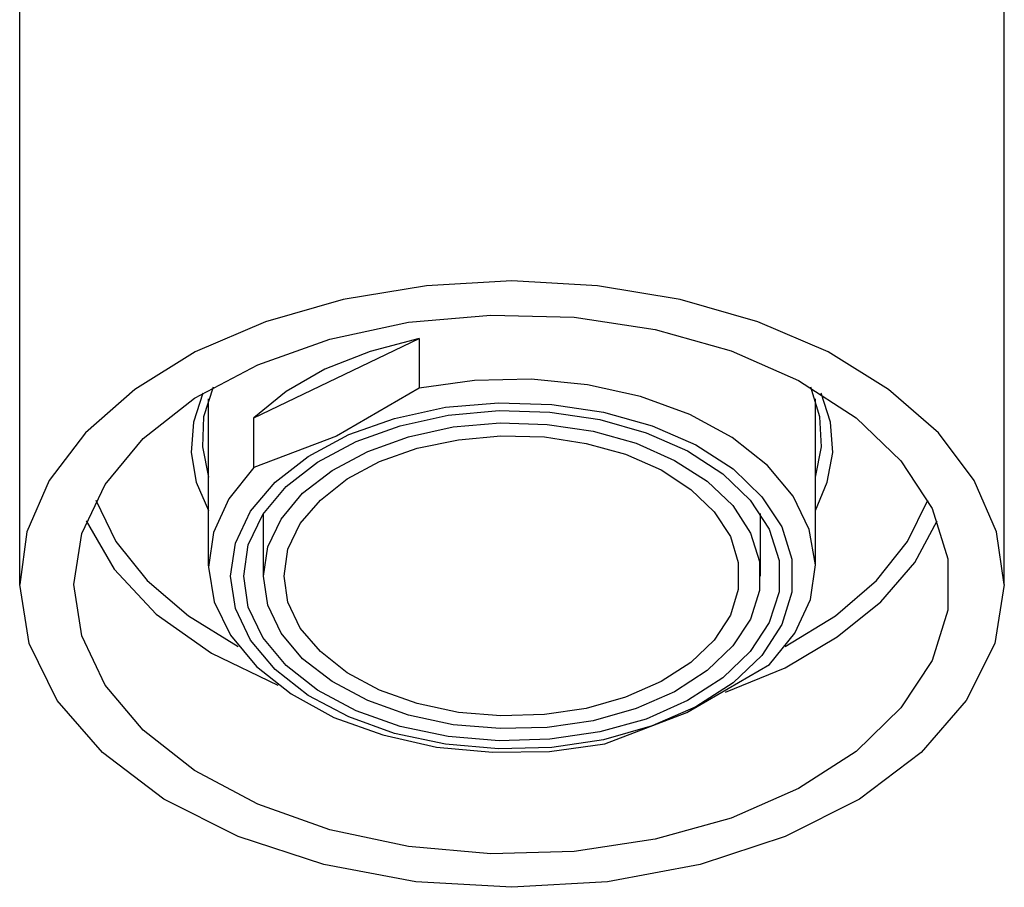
# Model space of a CAD drawing. Header units: millimetres. Extents: x -0.106 to 0.106, y -0.083 to 0.108.
# Tile 1 of 4: x -0.022 to 0.022, y -0.083 to -0.044. Entities that reach past the tile are written whole.
import ezdxf

# ---------------------------------------------------------------- set-up
doc = ezdxf.new("R2010")
doc.units = ezdxf.units.MM
doc.layers.add('BLOCKS', color=3, linetype='Continuous')

msp = doc.modelspace()

# ---------------------------------------------------------------- linework, layer by layer
at = {"layer": 'BLOCKS'}
for points in [[(-0.022483, -0.0694), (-0.022483, -0.0694), (-0.022483, -0.028008), (-0.022483, -0.028008)], [(0.022483, -0.0694), (0.022483, -0.0694), (0.022483, -0.028008), (0.022483, -0.028008)], [(-0.01179, -0.061796), (-0.01179, -0.061796), (-0.004236, -0.058172), (-0.004236, -0.058172)], [(-0.004236, -0.058172), (-0.004236, -0.058172), (-0.004236, -0.060443), (-0.004236, -0.060443)], [(-0.013857, -0.068558), (-0.013857, -0.068558), (-0.013857, -0.060928), (-0.013857, -0.060928)], [(0.013857, -0.068558), (0.013857, -0.068558), (0.013857, -0.060928), (0.013857, -0.060928)], [(-0.01179, -0.064067), (-0.01179, -0.064067), (-0.01179, -0.061796), (-0.01179, -0.061796)], [(-0.011356, -0.069018), (-0.011356, -0.069018), (-0.011356, -0.066159), (-0.011356, -0.066159)], [(0.011356, -0.069018), (0.011356, -0.069018), (0.011356, -0.066159), (0.011356, -0.066159)]]:
    msp.add_open_spline(points, degree=3, dxfattribs=at)
for points, knots in [([(0, -0.055543), (0, -0.055543), (-0.003905, -0.055773), (-0.003905, -0.055773), (-0.003905, -0.055773), (-0.003905, -0.055773), (-0.007707, -0.056385), (-0.007707, -0.056385), (-0.007707, -0.056385), (-0.007707, -0.056385), (-0.011254, -0.057406), (-0.011254, -0.057406), (-0.011254, -0.057406), (-0.011254, -0.057406), (-0.01447, -0.058784), (-0.01447, -0.058784), (-0.01447, -0.058784), (-0.01447, -0.058784), (-0.017226, -0.060494), (-0.017226, -0.060494), (-0.017226, -0.060494), (-0.017226, -0.060494), (-0.019471, -0.062484), (-0.019471, -0.062484), (-0.019471, -0.062484), (-0.019471, -0.062484), (-0.02113, -0.064654), (-0.02113, -0.064654), (-0.02113, -0.064654), (-0.02113, -0.064654), (-0.022151, -0.067001), (-0.022151, -0.067001), (-0.022151, -0.067001), (-0.022151, -0.067001), (-0.022483, -0.0694), (-0.022483, -0.0694)], [0, 0, 0, 0, 0.111111, 0.111111, 0.111111, 0.111111, 0.222222, 0.222222, 0.222222, 0.222222, 0.333333, 0.333333, 0.333333, 0.333333, 0.444444, 0.444444, 0.444444, 0.444444, 0.555556, 0.555556, 0.555556, 0.555556, 0.666667, 0.666667, 0.666667, 0.666667, 0.777778, 0.777778, 0.777778, 0.777778, 0.888889, 0.888889, 0.888889, 0.888889, 1, 1, 1, 1]), ([(0.022483, -0.0694), (0.022483, -0.0694), (0.022125, -0.067001), (0.022125, -0.067001), (0.022125, -0.067001), (0.022125, -0.067001), (0.021105, -0.064654), (0.021105, -0.064654), (0.021105, -0.064654), (0.021105, -0.064654), (0.019471, -0.062484), (0.019471, -0.062484), (0.019471, -0.062484), (0.019471, -0.062484), (0.0172, -0.060494), (0.0172, -0.060494), (0.0172, -0.060494), (0.0172, -0.060494), (0.014444, -0.058784), (0.014444, -0.058784), (0.014444, -0.058784), (0.014444, -0.058784), (0.011228, -0.057406), (0.011228, -0.057406), (0.011228, -0.057406), (0.011228, -0.057406), (0.007681, -0.056385), (0.007681, -0.056385), (0.007681, -0.056385), (0.007681, -0.056385), (0.003904, -0.055773), (0.003904, -0.055773), (0.003904, -0.055773), (0.003904, -0.055773), (0, -0.055543), (0, -0.055543)], [0, 0, 0, 0, 0.111111, 0.111111, 0.111111, 0.111111, 0.222222, 0.222222, 0.222222, 0.222222, 0.333333, 0.333333, 0.333333, 0.333333, 0.444444, 0.444444, 0.444444, 0.444444, 0.555556, 0.555556, 0.555556, 0.555556, 0.666667, 0.666667, 0.666667, 0.666667, 0.777778, 0.777778, 0.777778, 0.777778, 0.888889, 0.888889, 0.888889, 0.888889, 1, 1, 1, 1]), ([(-0.020007, -0.0694), (-0.020007, -0.0694), (-0.01965, -0.071748), (-0.01965, -0.071748), (-0.01965, -0.071748), (-0.01965, -0.071748), (-0.018578, -0.073994), (-0.018578, -0.073994), (-0.018578, -0.073994), (-0.018578, -0.073994), (-0.016843, -0.076061), (-0.016843, -0.076061), (-0.016843, -0.076061), (-0.016843, -0.076061), (-0.014495, -0.077898), (-0.014495, -0.077898), (-0.014495, -0.077898), (-0.014495, -0.077898), (-0.011611, -0.079429), (-0.011611, -0.079429), (-0.011611, -0.079429), (-0.011611, -0.079429), (-0.008319, -0.080603), (-0.008319, -0.080603), (-0.008319, -0.080603), (-0.008319, -0.080603), (-0.004721, -0.081369), (-0.004721, -0.081369), (-0.004721, -0.081369), (-0.004721, -0.081369), (-0.00097, -0.081701), (-0.00097, -0.081701), (-0.00097, -0.081701), (-0.00097, -0.081701), (0.002833, -0.081599), (0.002833, -0.081599), (0.002833, -0.081599), (0.002833, -0.081599), (0.006533, -0.081037), (0.006533, -0.081037), (0.006533, -0.081037), (0.006533, -0.081037), (0.010004, -0.080067), (0.010004, -0.080067), (0.010004, -0.080067), (0.010004, -0.080067), (0.013091, -0.078715), (0.013091, -0.078715), (0.013091, -0.078715), (0.013091, -0.078715), (0.01572, -0.07703), (0.01572, -0.07703), (0.01572, -0.07703), (0.01572, -0.07703), (0.017761, -0.07504), (0.017761, -0.07504), (0.017761, -0.07504), (0.017761, -0.07504), (0.019191, -0.072871), (0.019191, -0.072871), (0.019191, -0.072871), (0.019191, -0.072871), (0.019905, -0.070574), (0.019905, -0.070574), (0.019905, -0.070574), (0.019905, -0.070574), (0.019905, -0.068226), (0.019905, -0.068226), (0.019905, -0.068226), (0.019905, -0.068226), (0.019191, -0.065929), (0.019191, -0.065929), (0.019191, -0.065929), (0.019191, -0.065929), (0.017761, -0.063761), (0.017761, -0.063761), (0.017761, -0.063761), (0.017761, -0.063761), (0.01572, -0.061796), (0.01572, -0.061796), (0.01572, -0.061796), (0.01572, -0.061796), (0.013091, -0.060086), (0.013091, -0.060086), (0.013091, -0.060086), (0.013091, -0.060086), (0.010004, -0.058733), (0.010004, -0.058733), (0.010004, -0.058733), (0.010004, -0.058733), (0.006533, -0.057763), (0.006533, -0.057763), (0.006533, -0.057763), (0.006533, -0.057763), (0.002833, -0.057202), (0.002833, -0.057202), (0.002833, -0.057202), (0.002833, -0.057202), (-0.00097, -0.0571), (-0.00097, -0.0571), (-0.00097, -0.0571), (-0.00097, -0.0571), (-0.004721, -0.057432), (-0.004721, -0.057432), (-0.004721, -0.057432), (-0.004721, -0.057432), (-0.008319, -0.058197), (-0.008319, -0.058197), (-0.008319, -0.058197), (-0.008319, -0.058197), (-0.011611, -0.059371), (-0.011611, -0.059371), (-0.011611, -0.059371), (-0.011611, -0.059371), (-0.014495, -0.060902), (-0.014495, -0.060902), (-0.014495, -0.060902), (-0.014495, -0.060902), (-0.016843, -0.06274), (-0.016843, -0.06274), (-0.016843, -0.06274), (-0.016843, -0.06274), (-0.018578, -0.064832), (-0.018578, -0.064832), (-0.018578, -0.064832), (-0.018578, -0.064832), (-0.01965, -0.067078), (-0.01965, -0.067078), (-0.01965, -0.067078), (-0.01965, -0.067078), (-0.020007, -0.0694), (-0.020007, -0.0694)], [0, 0, 0, 0, 0.030303, 0.030303, 0.030303, 0.030303, 0.060606, 0.060606, 0.060606, 0.060606, 0.090909, 0.090909, 0.090909, 0.090909, 0.121212, 0.121212, 0.121212, 0.121212, 0.151515, 0.151515, 0.151515, 0.151515, 0.181818, 0.181818, 0.181818, 0.181818, 0.212121, 0.212121, 0.212121, 0.212121, 0.242424, 0.242424, 0.242424, 0.242424, 0.272727, 0.272727, 0.272727, 0.272727, 0.30303, 0.30303, 0.30303, 0.30303, 0.333333, 0.333333, 0.333333, 0.333333, 0.363636, 0.363636, 0.363636, 0.363636, 0.393939, 0.393939, 0.393939, 0.393939, 0.424242, 0.424242, 0.424242, 0.424242, 0.454545, 0.454545, 0.454545, 0.454545, 0.484848, 0.484848, 0.484848, 0.484848, 0.515152, 0.515152, 0.515152, 0.515152, 0.545455, 0.545455, 0.545455, 0.545455, 0.575758, 0.575758, 0.575758, 0.575758, 0.606061, 0.606061, 0.606061, 0.606061, 0.636364, 0.636364, 0.636364, 0.636364, 0.666667, 0.666667, 0.666667, 0.666667, 0.69697, 0.69697, 0.69697, 0.69697, 0.727273, 0.727273, 0.727273, 0.727273, 0.757576, 0.757576, 0.757576, 0.757576, 0.787879, 0.787879, 0.787879, 0.787879, 0.818182, 0.818182, 0.818182, 0.818182, 0.848485, 0.848485, 0.848485, 0.848485, 0.878788, 0.878788, 0.878788, 0.878788, 0.909091, 0.909091, 0.909091, 0.909091, 0.939394, 0.939394, 0.939394, 0.939394, 0.969697, 0.969697, 0.969697, 0.969697, 1, 1, 1, 1]), ([(-0.004236, -0.058172), (-0.004236, -0.058172), (-0.006482, -0.058759), (-0.006482, -0.058759), (-0.006482, -0.058759), (-0.006482, -0.058759), (-0.008549, -0.059575), (-0.008549, -0.059575), (-0.008549, -0.059575), (-0.008549, -0.059575), (-0.01031, -0.060596), (-0.01031, -0.060596), (-0.01031, -0.060596), (-0.01031, -0.060596), (-0.01179, -0.061796), (-0.01179, -0.061796)], [0, 0, 0, 0, 0.25, 0.25, 0.25, 0.25, 0.5, 0.5, 0.5, 0.5, 0.75, 0.75, 0.75, 0.75, 1, 1, 1, 1]), ([(0.011764, -0.07305), (0.011764, -0.07305), (0.012913, -0.07162), (0.012913, -0.07162), (0.012913, -0.07162), (0.012913, -0.07162), (0.013627, -0.070089), (0.013627, -0.070089), (0.013627, -0.070089), (0.013627, -0.070089), (0.013857, -0.068507), (0.013857, -0.068507), (0.013857, -0.068507), (0.013857, -0.068507), (0.013576, -0.066899), (0.013576, -0.066899), (0.013576, -0.066899), (0.013576, -0.066899), (0.012836, -0.065368), (0.012836, -0.065368), (0.012836, -0.065368), (0.012836, -0.065368), (0.011662, -0.063964), (0.011662, -0.063964), (0.011662, -0.063964), (0.011662, -0.063964), (0.010054, -0.062689), (0.010054, -0.062689), (0.010054, -0.062689), (0.010054, -0.062689), (0.008115, -0.061642), (0.008115, -0.061642), (0.008115, -0.061642), (0.008115, -0.061642), (0.005869, -0.060826), (0.005869, -0.060826), (0.005869, -0.060826), (0.005869, -0.060826), (0.003445, -0.06029), (0.003445, -0.06029), (0.003445, -0.06029), (0.003445, -0.06029), (0.000868, -0.060035), (0.000868, -0.060035), (0.000868, -0.060035), (0.000868, -0.060035), (-0.00171, -0.060086), (-0.00171, -0.060086), (-0.00171, -0.060086), (-0.00171, -0.060086), (-0.004236, -0.060443), (-0.004236, -0.060443)], [0, 0, 0, 0, 0.076923, 0.076923, 0.076923, 0.076923, 0.153846, 0.153846, 0.153846, 0.153846, 0.230769, 0.230769, 0.230769, 0.230769, 0.307692, 0.307692, 0.307692, 0.307692, 0.384615, 0.384615, 0.384615, 0.384615, 0.461538, 0.461538, 0.461538, 0.461538, 0.538462, 0.538462, 0.538462, 0.538462, 0.615385, 0.615385, 0.615385, 0.615385, 0.692308, 0.692308, 0.692308, 0.692308, 0.769231, 0.769231, 0.769231, 0.769231, 0.846154, 0.846154, 0.846154, 0.846154, 0.923077, 0.923077, 0.923077, 0.923077, 1, 1, 1, 1]), ([(-0.014113, -0.060672), (-0.014113, -0.060672), (-0.014546, -0.061999), (-0.014546, -0.061999), (-0.014546, -0.061999), (-0.014546, -0.061999), (-0.014648, -0.063378), (-0.014648, -0.063378), (-0.014648, -0.063378), (-0.014648, -0.063378), (-0.014419, -0.06473), (-0.014419, -0.06473), (-0.014419, -0.06473), (-0.014419, -0.06473), (-0.013857, -0.066032), (-0.013857, -0.066032)], [0, 0, 0, 0, 0.25, 0.25, 0.25, 0.25, 0.5, 0.5, 0.5, 0.5, 0.75, 0.75, 0.75, 0.75, 1, 1, 1, 1]), ([(-0.013653, -0.060392), (-0.013653, -0.060392), (-0.014087, -0.061744), (-0.014087, -0.061744), (-0.014087, -0.061744), (-0.014087, -0.061744), (-0.014138, -0.063122), (-0.014138, -0.063122), (-0.014138, -0.063122), (-0.014138, -0.063122), (-0.013857, -0.064501), (-0.013857, -0.064501)], [0, 0, 0, 0, 0.333333, 0.333333, 0.333333, 0.333333, 0.666667, 0.666667, 0.666667, 0.666667, 1, 1, 1, 1]), ([(-0.004236, -0.060443), (-0.004236, -0.060443), (-0.008013, -0.062638), (-0.008013, -0.062638), (-0.008013, -0.062638), (-0.008013, -0.062638), (-0.01179, -0.064067), (-0.01179, -0.064067)], [0, 0, 0, 0, 0.5, 0.5, 0.5, 0.5, 1, 1, 1, 1]), ([(0.013857, -0.064501), (0.013857, -0.064501), (0.014138, -0.063122), (0.014138, -0.063122), (0.014138, -0.063122), (0.014138, -0.063122), (0.014061, -0.061744), (0.014061, -0.061744), (0.014061, -0.061744), (0.014061, -0.061744), (0.013653, -0.060392), (0.013653, -0.060392)], [0, 0, 0, 0, 0.333333, 0.333333, 0.333333, 0.333333, 0.666667, 0.666667, 0.666667, 0.666667, 1, 1, 1, 1]), ([(0.013857, -0.066032), (0.013857, -0.066032), (0.014393, -0.06473), (0.014393, -0.06473), (0.014393, -0.06473), (0.014393, -0.06473), (0.014648, -0.063378), (0.014648, -0.063378), (0.014648, -0.063378), (0.014648, -0.063378), (0.014546, -0.061999), (0.014546, -0.061999), (0.014546, -0.061999), (0.014546, -0.061999), (0.014112, -0.060672), (0.014112, -0.060672)], [0, 0, 0, 0, 0.25, 0.25, 0.25, 0.25, 0.5, 0.5, 0.5, 0.5, 0.75, 0.75, 0.75, 0.75, 1, 1, 1, 1]), ([(-0.012862, -0.069018), (-0.012862, -0.069018), (-0.012632, -0.070498), (-0.012632, -0.070498), (-0.012632, -0.070498), (-0.012632, -0.070498), (-0.011943, -0.071952), (-0.011943, -0.071952), (-0.011943, -0.071952), (-0.011943, -0.071952), (-0.01082, -0.073279), (-0.01082, -0.073279), (-0.01082, -0.073279), (-0.01082, -0.073279), (-0.009315, -0.074479), (-0.009315, -0.074479), (-0.009315, -0.074479), (-0.009315, -0.074479), (-0.007452, -0.075448), (-0.007452, -0.075448), (-0.007452, -0.075448), (-0.007452, -0.075448), (-0.005359, -0.076214), (-0.005359, -0.076214), (-0.005359, -0.076214), (-0.005359, -0.076214), (-0.003037, -0.076699), (-0.003037, -0.076699), (-0.003037, -0.076699), (-0.003037, -0.076699), (-0.000613, -0.076903), (-0.000613, -0.076903), (-0.000613, -0.076903), (-0.000613, -0.076903), (0.001812, -0.076852), (0.001812, -0.076852), (0.001812, -0.076852), (0.001812, -0.076852), (0.004185, -0.076495), (0.004185, -0.076495), (0.004185, -0.076495), (0.004185, -0.076495), (0.006405, -0.075857), (0.006405, -0.075857), (0.006405, -0.075857), (0.006405, -0.075857), (0.008396, -0.074989), (0.008396, -0.074989), (0.008396, -0.074989), (0.008396, -0.074989), (0.010106, -0.073892), (0.010106, -0.073892), (0.010106, -0.073892), (0.010106, -0.073892), (0.011407, -0.072641), (0.011407, -0.072641), (0.011407, -0.072641), (0.011407, -0.072641), (0.012326, -0.071238), (0.012326, -0.071238), (0.012326, -0.071238), (0.012326, -0.071238), (0.012785, -0.069758), (0.012785, -0.069758), (0.012785, -0.069758), (0.012785, -0.069758), (0.012785, -0.068252), (0.012785, -0.068252), (0.012785, -0.068252), (0.012785, -0.068252), (0.012326, -0.066772), (0.012326, -0.066772), (0.012326, -0.066772), (0.012326, -0.066772), (0.011407, -0.065394), (0.011407, -0.065394), (0.011407, -0.065394), (0.011407, -0.065394), (0.010106, -0.064118), (0.010106, -0.064118), (0.010106, -0.064118), (0.010106, -0.064118), (0.008396, -0.06302), (0.008396, -0.06302), (0.008396, -0.06302), (0.008396, -0.06302), (0.006405, -0.062153), (0.006405, -0.062153), (0.006405, -0.062153), (0.006405, -0.062153), (0.004185, -0.06154), (0.004185, -0.06154), (0.004185, -0.06154), (0.004185, -0.06154), (0.001812, -0.061183), (0.001812, -0.061183), (0.001812, -0.061183), (0.001812, -0.061183), (-0.000613, -0.061106), (-0.000613, -0.061106), (-0.000613, -0.061106), (-0.000613, -0.061106), (-0.003037, -0.061311), (-0.003037, -0.061311), (-0.003037, -0.061311), (-0.003037, -0.061311), (-0.005359, -0.061821), (-0.005359, -0.061821), (-0.005359, -0.061821), (-0.005359, -0.061821), (-0.007452, -0.062561), (-0.007452, -0.062561), (-0.007452, -0.062561), (-0.007452, -0.062561), (-0.009315, -0.063556), (-0.009315, -0.063556), (-0.009315, -0.063556), (-0.009315, -0.063556), (-0.01082, -0.06473), (-0.01082, -0.06473), (-0.01082, -0.06473), (-0.01082, -0.06473), (-0.011943, -0.066057), (-0.011943, -0.066057), (-0.011943, -0.066057), (-0.011943, -0.066057), (-0.012632, -0.067512), (-0.012632, -0.067512), (-0.012632, -0.067512), (-0.012632, -0.067512), (-0.012862, -0.069018), (-0.012862, -0.069018)], [0, 0, 0, 0, 0.030303, 0.030303, 0.030303, 0.030303, 0.060606, 0.060606, 0.060606, 0.060606, 0.090909, 0.090909, 0.090909, 0.090909, 0.121212, 0.121212, 0.121212, 0.121212, 0.151515, 0.151515, 0.151515, 0.151515, 0.181818, 0.181818, 0.181818, 0.181818, 0.212121, 0.212121, 0.212121, 0.212121, 0.242424, 0.242424, 0.242424, 0.242424, 0.272727, 0.272727, 0.272727, 0.272727, 0.30303, 0.30303, 0.30303, 0.30303, 0.333333, 0.333333, 0.333333, 0.333333, 0.363636, 0.363636, 0.363636, 0.363636, 0.393939, 0.393939, 0.393939, 0.393939, 0.424242, 0.424242, 0.424242, 0.424242, 0.454545, 0.454545, 0.454545, 0.454545, 0.484848, 0.484848, 0.484848, 0.484848, 0.515152, 0.515152, 0.515152, 0.515152, 0.545455, 0.545455, 0.545455, 0.545455, 0.575758, 0.575758, 0.575758, 0.575758, 0.606061, 0.606061, 0.606061, 0.606061, 0.636364, 0.636364, 0.636364, 0.636364, 0.666667, 0.666667, 0.666667, 0.666667, 0.69697, 0.69697, 0.69697, 0.69697, 0.727273, 0.727273, 0.727273, 0.727273, 0.757576, 0.757576, 0.757576, 0.757576, 0.787879, 0.787879, 0.787879, 0.787879, 0.818182, 0.818182, 0.818182, 0.818182, 0.848485, 0.848485, 0.848485, 0.848485, 0.878788, 0.878788, 0.878788, 0.878788, 0.909091, 0.909091, 0.909091, 0.909091, 0.939394, 0.939394, 0.939394, 0.939394, 0.969697, 0.969697, 0.969697, 0.969697, 1, 1, 1, 1]), ([(-0.012249, -0.069018), (-0.012249, -0.069018), (-0.012045, -0.070446), (-0.012045, -0.070446), (-0.012045, -0.070446), (-0.012045, -0.070446), (-0.011382, -0.071825), (-0.011382, -0.071825), (-0.011382, -0.071825), (-0.011382, -0.071825), (-0.01031, -0.073101), (-0.01031, -0.073101), (-0.01031, -0.073101), (-0.01031, -0.073101), (-0.008881, -0.074223), (-0.008881, -0.074223), (-0.008881, -0.074223), (-0.008881, -0.074223), (-0.00712, -0.075168), (-0.00712, -0.075168), (-0.00712, -0.075168), (-0.00712, -0.075168), (-0.005104, -0.075882), (-0.005104, -0.075882), (-0.005104, -0.075882), (-0.005104, -0.075882), (-0.002909, -0.076342), (-0.002909, -0.076342), (-0.002909, -0.076342), (-0.002909, -0.076342), (-0.000587, -0.076546), (-0.000587, -0.076546), (-0.000587, -0.076546), (-0.000587, -0.076546), (0.001735, -0.076469), (0.001735, -0.076469), (0.001735, -0.076469), (0.001735, -0.076469), (0.004007, -0.076137), (0.004007, -0.076137), (0.004007, -0.076137), (0.004007, -0.076137), (0.006125, -0.07555), (0.006125, -0.07555), (0.006125, -0.07555), (0.006125, -0.07555), (0.008013, -0.074708), (0.008013, -0.074708), (0.008013, -0.074708), (0.008013, -0.074708), (0.009621, -0.073662), (0.009621, -0.073662), (0.009621, -0.073662), (0.009621, -0.073662), (0.010871, -0.072463), (0.010871, -0.072463), (0.010871, -0.072463), (0.010871, -0.072463), (0.011739, -0.071136), (0.011739, -0.071136), (0.011739, -0.071136), (0.011739, -0.071136), (0.012198, -0.069732), (0.012198, -0.069732), (0.012198, -0.069732), (0.012198, -0.069732), (0.012198, -0.068303), (0.012198, -0.068303), (0.012198, -0.068303), (0.012198, -0.068303), (0.011739, -0.066874), (0.011739, -0.066874), (0.011739, -0.066874), (0.011739, -0.066874), (0.010871, -0.065547), (0.010871, -0.065547), (0.010871, -0.065547), (0.010871, -0.065547), (0.009621, -0.064347), (0.009621, -0.064347), (0.009621, -0.064347), (0.009621, -0.064347), (0.008013, -0.063301), (0.008013, -0.063301), (0.008013, -0.063301), (0.008013, -0.063301), (0.006125, -0.062484), (0.006125, -0.062484), (0.006125, -0.062484), (0.006125, -0.062484), (0.004007, -0.061872), (0.004007, -0.061872), (0.004007, -0.061872), (0.004007, -0.061872), (0.001735, -0.06154), (0.001735, -0.06154), (0.001735, -0.06154), (0.001735, -0.06154), (-0.000587, -0.061464), (-0.000587, -0.061464), (-0.000587, -0.061464), (-0.000587, -0.061464), (-0.002909, -0.061668), (-0.002909, -0.061668), (-0.002909, -0.061668), (-0.002909, -0.061668), (-0.005104, -0.062153), (-0.005104, -0.062153), (-0.005104, -0.062153), (-0.005104, -0.062153), (-0.00712, -0.062867), (-0.00712, -0.062867), (-0.00712, -0.062867), (-0.00712, -0.062867), (-0.008881, -0.063811), (-0.008881, -0.063811), (-0.008881, -0.063811), (-0.008881, -0.063811), (-0.01031, -0.064934), (-0.01031, -0.064934), (-0.01031, -0.064934), (-0.01031, -0.064934), (-0.011382, -0.06621), (-0.011382, -0.06621), (-0.011382, -0.06621), (-0.011382, -0.06621), (-0.012045, -0.067588), (-0.012045, -0.067588), (-0.012045, -0.067588), (-0.012045, -0.067588), (-0.012249, -0.069018), (-0.012249, -0.069018)], [0, 0, 0, 0, 0.030303, 0.030303, 0.030303, 0.030303, 0.060606, 0.060606, 0.060606, 0.060606, 0.090909, 0.090909, 0.090909, 0.090909, 0.121212, 0.121212, 0.121212, 0.121212, 0.151515, 0.151515, 0.151515, 0.151515, 0.181818, 0.181818, 0.181818, 0.181818, 0.212121, 0.212121, 0.212121, 0.212121, 0.242424, 0.242424, 0.242424, 0.242424, 0.272727, 0.272727, 0.272727, 0.272727, 0.30303, 0.30303, 0.30303, 0.30303, 0.333333, 0.333333, 0.333333, 0.333333, 0.363636, 0.363636, 0.363636, 0.363636, 0.393939, 0.393939, 0.393939, 0.393939, 0.424242, 0.424242, 0.424242, 0.424242, 0.454545, 0.454545, 0.454545, 0.454545, 0.484848, 0.484848, 0.484848, 0.484848, 0.515152, 0.515152, 0.515152, 0.515152, 0.545455, 0.545455, 0.545455, 0.545455, 0.575758, 0.575758, 0.575758, 0.575758, 0.606061, 0.606061, 0.606061, 0.606061, 0.636364, 0.636364, 0.636364, 0.636364, 0.666667, 0.666667, 0.666667, 0.666667, 0.69697, 0.69697, 0.69697, 0.69697, 0.727273, 0.727273, 0.727273, 0.727273, 0.757576, 0.757576, 0.757576, 0.757576, 0.787879, 0.787879, 0.787879, 0.787879, 0.818182, 0.818182, 0.818182, 0.818182, 0.848485, 0.848485, 0.848485, 0.848485, 0.878788, 0.878788, 0.878788, 0.878788, 0.909091, 0.909091, 0.909091, 0.909091, 0.939394, 0.939394, 0.939394, 0.939394, 0.969697, 0.969697, 0.969697, 0.969697, 1, 1, 1, 1]), ([(-0.011356, -0.069018), (-0.011356, -0.069018), (-0.011152, -0.070345), (-0.011152, -0.070345), (-0.011152, -0.070345), (-0.011152, -0.070345), (-0.01054, -0.07162), (-0.01054, -0.07162), (-0.01054, -0.07162), (-0.01054, -0.07162), (-0.00957, -0.072794), (-0.00957, -0.072794), (-0.00957, -0.072794), (-0.00957, -0.072794), (-0.008217, -0.073841), (-0.008217, -0.073841), (-0.008217, -0.073841), (-0.008217, -0.073841), (-0.006584, -0.074708), (-0.006584, -0.074708), (-0.006584, -0.074708), (-0.006584, -0.074708), (-0.004721, -0.075372), (-0.004721, -0.075372), (-0.004721, -0.075372), (-0.004721, -0.075372), (-0.00268, -0.075806), (-0.00268, -0.075806), (-0.00268, -0.075806), (-0.00268, -0.075806), (-0.000536, -0.075984), (-0.000536, -0.075984), (-0.000536, -0.075984), (-0.000536, -0.075984), (0.001608, -0.075933), (0.001608, -0.075933), (0.001608, -0.075933), (0.001608, -0.075933), (0.0037, -0.075627), (0.0037, -0.075627), (0.0037, -0.075627), (0.0037, -0.075627), (0.005665, -0.075065), (0.005665, -0.075065), (0.005665, -0.075065), (0.005665, -0.075065), (0.007426, -0.0743), (0.007426, -0.0743), (0.007426, -0.0743), (0.007426, -0.0743), (0.008906, -0.07333), (0.008906, -0.07333), (0.008906, -0.07333), (0.008906, -0.07333), (0.01008, -0.072207), (0.01008, -0.072207), (0.01008, -0.072207), (0.01008, -0.072207), (0.010897, -0.070983), (0.010897, -0.070983), (0.010897, -0.070983), (0.010897, -0.070983), (0.011305, -0.069681), (0.011305, -0.069681), (0.011305, -0.069681), (0.011305, -0.069681), (0.011305, -0.068354), (0.011305, -0.068354), (0.011305, -0.068354), (0.011305, -0.068354), (0.010897, -0.067053), (0.010897, -0.067053), (0.010897, -0.067053), (0.010897, -0.067053), (0.01008, -0.065802), (0.01008, -0.065802), (0.01008, -0.065802), (0.01008, -0.065802), (0.008906, -0.064679), (0.008906, -0.064679), (0.008906, -0.064679), (0.008906, -0.064679), (0.007426, -0.063735), (0.007426, -0.063735), (0.007426, -0.063735), (0.007426, -0.063735), (0.005665, -0.062944), (0.005665, -0.062944), (0.005665, -0.062944), (0.005665, -0.062944), (0.0037, -0.062408), (0.0037, -0.062408), (0.0037, -0.062408), (0.0037, -0.062408), (0.001608, -0.062102), (0.001608, -0.062102), (0.001608, -0.062102), (0.001608, -0.062102), (-0.000536, -0.062025), (-0.000536, -0.062025), (-0.000536, -0.062025), (-0.000536, -0.062025), (-0.00268, -0.062204), (-0.00268, -0.062204), (-0.00268, -0.062204), (-0.00268, -0.062204), (-0.004721, -0.062663), (-0.004721, -0.062663), (-0.004721, -0.062663), (-0.004721, -0.062663), (-0.006584, -0.063327), (-0.006584, -0.063327), (-0.006584, -0.063327), (-0.006584, -0.063327), (-0.008217, -0.064194), (-0.008217, -0.064194), (-0.008217, -0.064194), (-0.008217, -0.064194), (-0.00957, -0.065241), (-0.00957, -0.065241), (-0.00957, -0.065241), (-0.00957, -0.065241), (-0.01054, -0.066414), (-0.01054, -0.066414), (-0.01054, -0.066414), (-0.01054, -0.066414), (-0.011152, -0.06769), (-0.011152, -0.06769), (-0.011152, -0.06769), (-0.011152, -0.06769), (-0.011356, -0.069018), (-0.011356, -0.069018)], [0, 0, 0, 0, 0.030303, 0.030303, 0.030303, 0.030303, 0.060606, 0.060606, 0.060606, 0.060606, 0.090909, 0.090909, 0.090909, 0.090909, 0.121212, 0.121212, 0.121212, 0.121212, 0.151515, 0.151515, 0.151515, 0.151515, 0.181818, 0.181818, 0.181818, 0.181818, 0.212121, 0.212121, 0.212121, 0.212121, 0.242424, 0.242424, 0.242424, 0.242424, 0.272727, 0.272727, 0.272727, 0.272727, 0.30303, 0.30303, 0.30303, 0.30303, 0.333333, 0.333333, 0.333333, 0.333333, 0.363636, 0.363636, 0.363636, 0.363636, 0.393939, 0.393939, 0.393939, 0.393939, 0.424242, 0.424242, 0.424242, 0.424242, 0.454545, 0.454545, 0.454545, 0.454545, 0.484848, 0.484848, 0.484848, 0.484848, 0.515152, 0.515152, 0.515152, 0.515152, 0.545455, 0.545455, 0.545455, 0.545455, 0.575758, 0.575758, 0.575758, 0.575758, 0.606061, 0.606061, 0.606061, 0.606061, 0.636364, 0.636364, 0.636364, 0.636364, 0.666667, 0.666667, 0.666667, 0.666667, 0.69697, 0.69697, 0.69697, 0.69697, 0.727273, 0.727273, 0.727273, 0.727273, 0.757576, 0.757576, 0.757576, 0.757576, 0.787879, 0.787879, 0.787879, 0.787879, 0.818182, 0.818182, 0.818182, 0.818182, 0.848485, 0.848485, 0.848485, 0.848485, 0.878788, 0.878788, 0.878788, 0.878788, 0.909091, 0.909091, 0.909091, 0.909091, 0.939394, 0.939394, 0.939394, 0.939394, 0.969697, 0.969697, 0.969697, 0.969697, 1, 1, 1, 1]), ([(-0.010412, -0.069018), (-0.010412, -0.069018), (-0.010233, -0.070217), (-0.010233, -0.070217), (-0.010233, -0.070217), (-0.010233, -0.070217), (-0.009672, -0.071391), (-0.009672, -0.071391), (-0.009672, -0.071391), (-0.009672, -0.071391), (-0.008753, -0.072463), (-0.008753, -0.072463), (-0.008753, -0.072463), (-0.008753, -0.072463), (-0.007528, -0.073432), (-0.007528, -0.073432), (-0.007528, -0.073432), (-0.007528, -0.073432), (-0.006048, -0.074223), (-0.006048, -0.074223), (-0.006048, -0.074223), (-0.006048, -0.074223), (-0.004338, -0.074836), (-0.004338, -0.074836), (-0.004338, -0.074836), (-0.004338, -0.074836), (-0.00245, -0.075244), (-0.00245, -0.075244), (-0.00245, -0.075244), (-0.00245, -0.075244), (-0.00051, -0.075397), (-0.00051, -0.075397), (-0.00051, -0.075397), (-0.00051, -0.075397), (0.00148, -0.075346), (0.00148, -0.075346), (0.00148, -0.075346), (0.00148, -0.075346), (0.003394, -0.075065), (0.003394, -0.075065), (0.003394, -0.075065), (0.003394, -0.075065), (0.00518, -0.074555), (0.00518, -0.074555), (0.00518, -0.074555), (0.00518, -0.074555), (0.006814, -0.073841), (0.006814, -0.073841), (0.006814, -0.073841), (0.006814, -0.073841), (0.008166, -0.072973), (0.008166, -0.072973), (0.008166, -0.072973), (0.008166, -0.072973), (0.009238, -0.071952), (0.009238, -0.071952), (0.009238, -0.071952), (0.009238, -0.071952), (0.009978, -0.070804), (0.009978, -0.070804), (0.009978, -0.070804), (0.009978, -0.070804), (0.010335, -0.06963), (0.010335, -0.06963), (0.010335, -0.06963), (0.010335, -0.06963), (0.010335, -0.068405), (0.010335, -0.068405), (0.010335, -0.068405), (0.010335, -0.068405), (0.009978, -0.067206), (0.009978, -0.067206), (0.009978, -0.067206), (0.009978, -0.067206), (0.009238, -0.066083), (0.009238, -0.066083), (0.009238, -0.066083), (0.009238, -0.066083), (0.008166, -0.065062), (0.008166, -0.065062), (0.008166, -0.065062), (0.008166, -0.065062), (0.006814, -0.064169), (0.006814, -0.064169), (0.006814, -0.064169), (0.006814, -0.064169), (0.00518, -0.063454), (0.00518, -0.063454), (0.00518, -0.063454), (0.00518, -0.063454), (0.003394, -0.062969), (0.003394, -0.062969), (0.003394, -0.062969), (0.003394, -0.062969), (0.00148, -0.062663), (0.00148, -0.062663), (0.00148, -0.062663), (0.00148, -0.062663), (-0.00051, -0.062612), (-0.00051, -0.062612), (-0.00051, -0.062612), (-0.00051, -0.062612), (-0.00245, -0.062791), (-0.00245, -0.062791), (-0.00245, -0.062791), (-0.00245, -0.062791), (-0.004338, -0.063174), (-0.004338, -0.063174), (-0.004338, -0.063174), (-0.004338, -0.063174), (-0.006048, -0.063786), (-0.006048, -0.063786), (-0.006048, -0.063786), (-0.006048, -0.063786), (-0.007528, -0.064577), (-0.007528, -0.064577), (-0.007528, -0.064577), (-0.007528, -0.064577), (-0.008753, -0.065547), (-0.008753, -0.065547), (-0.008753, -0.065547), (-0.008753, -0.065547), (-0.009672, -0.066619), (-0.009672, -0.066619), (-0.009672, -0.066619), (-0.009672, -0.066619), (-0.010233, -0.067793), (-0.010233, -0.067793), (-0.010233, -0.067793), (-0.010233, -0.067793), (-0.010412, -0.069018), (-0.010412, -0.069018)], [0, 0, 0, 0, 0.030303, 0.030303, 0.030303, 0.030303, 0.060606, 0.060606, 0.060606, 0.060606, 0.090909, 0.090909, 0.090909, 0.090909, 0.121212, 0.121212, 0.121212, 0.121212, 0.151515, 0.151515, 0.151515, 0.151515, 0.181818, 0.181818, 0.181818, 0.181818, 0.212121, 0.212121, 0.212121, 0.212121, 0.242424, 0.242424, 0.242424, 0.242424, 0.272727, 0.272727, 0.272727, 0.272727, 0.30303, 0.30303, 0.30303, 0.30303, 0.333333, 0.333333, 0.333333, 0.333333, 0.363636, 0.363636, 0.363636, 0.363636, 0.393939, 0.393939, 0.393939, 0.393939, 0.424242, 0.424242, 0.424242, 0.424242, 0.454545, 0.454545, 0.454545, 0.454545, 0.484848, 0.484848, 0.484848, 0.484848, 0.515152, 0.515152, 0.515152, 0.515152, 0.545455, 0.545455, 0.545455, 0.545455, 0.575758, 0.575758, 0.575758, 0.575758, 0.606061, 0.606061, 0.606061, 0.606061, 0.636364, 0.636364, 0.636364, 0.636364, 0.666667, 0.666667, 0.666667, 0.666667, 0.69697, 0.69697, 0.69697, 0.69697, 0.727273, 0.727273, 0.727273, 0.727273, 0.757576, 0.757576, 0.757576, 0.757576, 0.787879, 0.787879, 0.787879, 0.787879, 0.818182, 0.818182, 0.818182, 0.818182, 0.848485, 0.848485, 0.848485, 0.848485, 0.878788, 0.878788, 0.878788, 0.878788, 0.909091, 0.909091, 0.909091, 0.909091, 0.939394, 0.939394, 0.939394, 0.939394, 0.969697, 0.969697, 0.969697, 0.969697, 1, 1, 1, 1]), ([(-0.01179, -0.064067), (-0.01179, -0.064067), (-0.012938, -0.065496), (-0.012938, -0.065496), (-0.012938, -0.065496), (-0.012938, -0.065496), (-0.013628, -0.067027), (-0.013628, -0.067027), (-0.013628, -0.067027), (-0.013628, -0.067027), (-0.013857, -0.068609), (-0.013857, -0.068609), (-0.013857, -0.068609), (-0.013857, -0.068609), (-0.013602, -0.070191), (-0.013602, -0.070191), (-0.013602, -0.070191), (-0.013602, -0.070191), (-0.012862, -0.071723), (-0.012862, -0.071723), (-0.012862, -0.071723), (-0.012862, -0.071723), (-0.011662, -0.073152), (-0.011662, -0.073152), (-0.011662, -0.073152), (-0.011662, -0.073152), (-0.01008, -0.074402), (-0.01008, -0.074402), (-0.01008, -0.074402), (-0.01008, -0.074402), (-0.008141, -0.075474), (-0.008141, -0.075474), (-0.008141, -0.075474), (-0.008141, -0.075474), (-0.005895, -0.076265), (-0.005895, -0.076265), (-0.005895, -0.076265), (-0.005895, -0.076265), (-0.003445, -0.076827), (-0.003445, -0.076827), (-0.003445, -0.076827), (-0.003445, -0.076827), (-0.000893, -0.077056), (-0.000893, -0.077056), (-0.000893, -0.077056), (-0.000893, -0.077056), (0.00171, -0.07703), (0.00171, -0.07703), (0.00171, -0.07703), (0.00171, -0.07703), (0.004236, -0.076673), (0.004236, -0.076673)], [0, 0, 0, 0, 0.076923, 0.076923, 0.076923, 0.076923, 0.153846, 0.153846, 0.153846, 0.153846, 0.230769, 0.230769, 0.230769, 0.230769, 0.307692, 0.307692, 0.307692, 0.307692, 0.384615, 0.384615, 0.384615, 0.384615, 0.461538, 0.461538, 0.461538, 0.461538, 0.538462, 0.538462, 0.538462, 0.538462, 0.615385, 0.615385, 0.615385, 0.615385, 0.692308, 0.692308, 0.692308, 0.692308, 0.769231, 0.769231, 0.769231, 0.769231, 0.846154, 0.846154, 0.846154, 0.846154, 0.923077, 0.923077, 0.923077, 0.923077, 1, 1, 1, 1]), ([(-0.019012, -0.065547), (-0.019012, -0.065547), (-0.018093, -0.067435), (-0.018093, -0.067435), (-0.018093, -0.067435), (-0.018093, -0.067435), (-0.016664, -0.069221), (-0.016664, -0.069221), (-0.016664, -0.069221), (-0.016664, -0.069221), (-0.014776, -0.070829), (-0.014776, -0.070829), (-0.014776, -0.070829), (-0.014776, -0.070829), (-0.012505, -0.072233), (-0.012505, -0.072233)], [0, 0, 0, 0, 0.25, 0.25, 0.25, 0.25, 0.5, 0.5, 0.5, 0.5, 0.75, 0.75, 0.75, 0.75, 1, 1, 1, 1]), ([(0.012479, -0.072233), (0.012479, -0.072233), (0.014776, -0.070829), (0.014776, -0.070829), (0.014776, -0.070829), (0.014776, -0.070829), (0.016639, -0.069221), (0.016639, -0.069221), (0.016639, -0.069221), (0.016639, -0.069221), (0.018068, -0.067435), (0.018068, -0.067435), (0.018068, -0.067435), (0.018068, -0.067435), (0.018987, -0.065547), (0.018987, -0.065547)], [0, 0, 0, 0, 0.25, 0.25, 0.25, 0.25, 0.5, 0.5, 0.5, 0.5, 0.75, 0.75, 0.75, 0.75, 1, 1, 1, 1]), ([(-0.019446, -0.066491), (-0.019446, -0.066491), (-0.01817, -0.068711), (-0.01817, -0.068711), (-0.01817, -0.068711), (-0.01817, -0.068711), (-0.016256, -0.070753), (-0.016256, -0.070753), (-0.016256, -0.070753), (-0.016256, -0.070753), (-0.013729, -0.072539), (-0.013729, -0.072539), (-0.013729, -0.072539), (-0.013729, -0.072539), (-0.010693, -0.073994), (-0.010693, -0.073994)], [0, 0, 0, 0, 0.25, 0.25, 0.25, 0.25, 0.5, 0.5, 0.5, 0.5, 0.75, 0.75, 0.75, 0.75, 1, 1, 1, 1]), ([(0.009748, -0.074325), (0.009748, -0.074325), (0.012479, -0.073203), (0.012479, -0.073203), (0.012479, -0.073203), (0.012479, -0.073203), (0.014852, -0.071799), (0.014852, -0.071799), (0.014852, -0.071799), (0.014852, -0.071799), (0.016843, -0.070191), (0.016843, -0.070191), (0.016843, -0.070191), (0.016843, -0.070191), (0.0184, -0.068405), (0.0184, -0.068405), (0.0184, -0.068405), (0.0184, -0.068405), (0.01942, -0.066491), (0.01942, -0.066491)], [0, 0, 0, 0, 0.2, 0.2, 0.2, 0.2, 0.4, 0.4, 0.4, 0.4, 0.6, 0.6, 0.6, 0.6, 0.8, 0.8, 0.8, 0.8, 1, 1, 1, 1]), ([(0.022483, -0.0694), (0.022483, -0.0694), (0.022049, -0.072105), (0.022049, -0.072105), (0.022049, -0.072105), (0.022049, -0.072105), (0.020747, -0.074708), (0.020747, -0.074708), (0.020747, -0.074708), (0.020747, -0.074708), (0.01868, -0.077082), (0.01868, -0.077082), (0.01868, -0.077082), (0.01868, -0.077082), (0.015873, -0.0792), (0.015873, -0.0792), (0.015873, -0.0792), (0.015873, -0.0792), (0.012479, -0.080909), (0.012479, -0.080909), (0.012479, -0.080909), (0.012479, -0.080909), (0.0086, -0.082186), (0.0086, -0.082186), (0.0086, -0.082186), (0.0086, -0.082186), (0.004364, -0.082977), (0.004364, -0.082977), (0.004364, -0.082977), (0.004364, -0.082977), (0, -0.083232), (0, -0.083232), (0, -0.083232), (0, -0.083232), (-0.004389, -0.082977), (-0.004389, -0.082977), (-0.004389, -0.082977), (-0.004389, -0.082977), (-0.0086, -0.082186), (-0.0086, -0.082186), (-0.0086, -0.082186), (-0.0086, -0.082186), (-0.012505, -0.080909), (-0.012505, -0.080909), (-0.012505, -0.080909), (-0.012505, -0.080909), (-0.015899, -0.0792), (-0.015899, -0.0792), (-0.015899, -0.0792), (-0.015899, -0.0792), (-0.018706, -0.077082), (-0.018706, -0.077082), (-0.018706, -0.077082), (-0.018706, -0.077082), (-0.020773, -0.074708), (-0.020773, -0.074708), (-0.020773, -0.074708), (-0.020773, -0.074708), (-0.022049, -0.072105), (-0.022049, -0.072105), (-0.022049, -0.072105), (-0.022049, -0.072105), (-0.022483, -0.0694), (-0.022483, -0.0694)], [0, 0, 0, 0, 0.0625, 0.0625, 0.0625, 0.0625, 0.125, 0.125, 0.125, 0.125, 0.1875, 0.1875, 0.1875, 0.1875, 0.25, 0.25, 0.25, 0.25, 0.3125, 0.3125, 0.3125, 0.3125, 0.375, 0.375, 0.375, 0.375, 0.4375, 0.4375, 0.4375, 0.4375, 0.5, 0.5, 0.5, 0.5, 0.5625, 0.5625, 0.5625, 0.5625, 0.625, 0.625, 0.625, 0.625, 0.6875, 0.6875, 0.6875, 0.6875, 0.75, 0.75, 0.75, 0.75, 0.8125, 0.8125, 0.8125, 0.8125, 0.875, 0.875, 0.875, 0.875, 0.9375, 0.9375, 0.9375, 0.9375, 1, 1, 1, 1]), ([(0.004236, -0.076673), (0.004236, -0.076673), (0.007987, -0.075244), (0.007987, -0.075244), (0.007987, -0.075244), (0.007987, -0.075244), (0.011764, -0.07305), (0.011764, -0.07305)], [0, 0, 0, 0, 0.5, 0.5, 0.5, 0.5, 1, 1, 1, 1])]:
    msp.add_open_spline(points, degree=3, knots=knots, dxfattribs=at)

doc.saveas('drawing.dxf')
